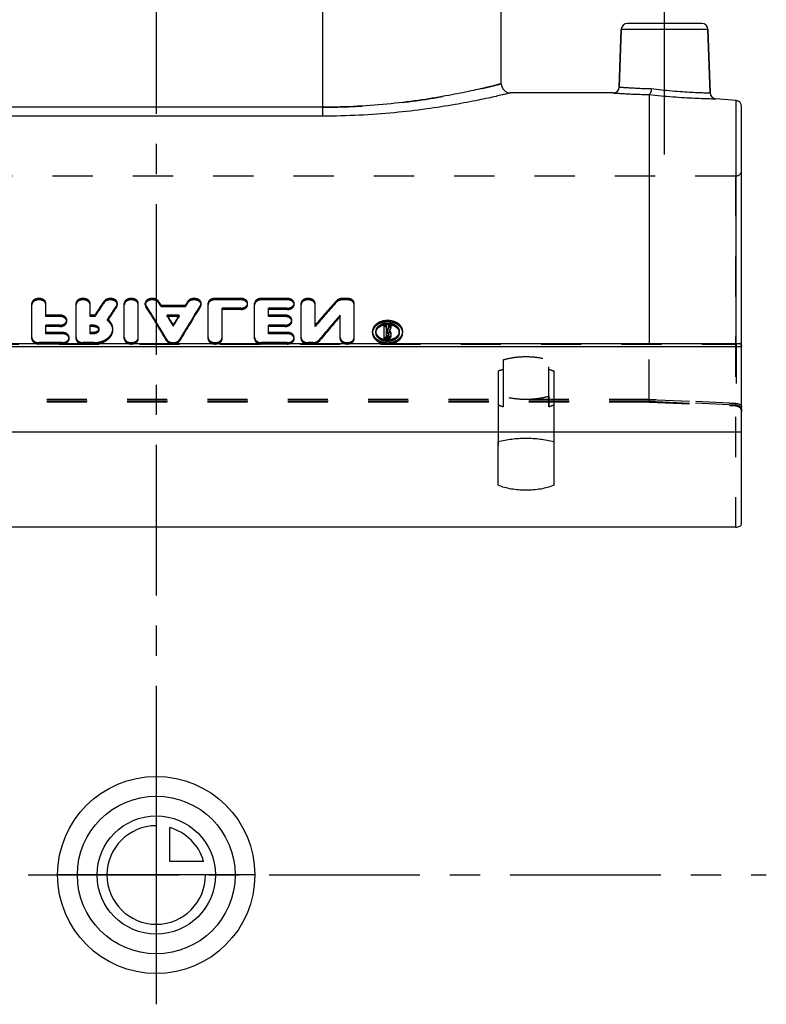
# Model space of a CAD drawing. Header units: millimetres. Extents: x 401 to 599, y 337 to 663.
# Tile 2 of 8: x 478 to 599, y 337 to 497. Entities that reach past the tile are written whole.
import ezdxf

# ---------------------------------------------------------------- set-up
doc = ezdxf.new("R2010")
doc.units = ezdxf.units.MM
doc.header["$LTSCALE"] = 65.185185
doc.linetypes.add('CENTER', pattern=[0.6, 0.375, -0.075, 0.075, -0.075])
doc.linetypes.add('HIDDEN', pattern=[0.2, 0.1, -0.1])
doc.layers.get('0').update_dxf_attribs({"linetype": 'CONTINUOUS'})
for name, color, linetype in [('ACHSEN_S', 7, 'CONTINUOUS'), ('DEFAULT_2', 8, 'HIDDEN'), ('FASEN', 7, 'CONTINUOUS'), ('FLAECHEN', 7, 'CONTINUOUS'), ('KONST.EL_MIT_GEO', 7, 'CONTINUOUS'), ('KURVEN', 7, 'CONTINUOUS')]:
    doc.layers.add(name, color=color, linetype=linetype)

msp = doc.modelspace()

# ---------------------------------------------------------------- linework, layer by layer
at = {"color": 7, "linetype": 'Continuous'}
msp.add_line((580, 484.99), (580, 444.56), dxfattribs=at)
msp.add_open_spline([(564.5, 421.54), (563.83, 421.26), (562.33, 420.85), (560, 420.66), (557.67, 420.85), (556.17, 421.26), (555.5, 421.54)], degree=3, knots=[0, 0, 0, 0, 0.238419, 0.5, 0.761581, 1, 1, 1, 1], dxfattribs=at)
at = {"layer": 'ACHSEN_S', "color": 2, "linetype": 'CENTER'}
msp.add_line((500, 662.75), (500, 337.25), dxfattribs=at)
at = {"layer": 'DEFAULT_2', "color": 8, "linetype": 'HIDDEN'}
for p, q in [((580, 435.46), (580, 444.56)), ((580.04, 435.19), (419.96, 435.19)), ((580.02, 435.05), (419.98, 435.05)), ((580, 435.46), (420, 435.46)), ((556.3, 435.99), (556.3, 434.26)), ((563.7, 435.99), (563.7, 434.26)), ((580.02, 435.05), (594.04, 434.44)), ((555.5, 434.55), (555.5, 421.54)), ((564.5, 434.55), (564.5, 421.54))]:
    msp.add_line(p, q, dxfattribs=at)
for points, knots in [([(563.7, 435.99), (563.12, 435.81), (561.89, 435.55), (560, 435.42), (558.11, 435.55), (556.88, 435.81), (556.3, 435.99)], [0, 0, 0, 0, 0.242656, 0.5, 0.757344, 1, 1, 1, 1]), ([(580, 435.46), (580, 435.4), (580, 435.3), (580.01, 435.19), (580.01, 435.12), (580.01, 435.08), (580.02, 435.07), (580.02, 435.05), (580.02, 435.05)], [0, 0, 0, 0, 0.41651, 0.731714, 0.845776, 0.928831, 0.979916, 1, 1, 1, 1]), ([(580.04, 435.19), (580.04, 435.17), (580.04, 435.13), (580.03, 435.09), (580.03, 435.07), (580.03, 435.05), (580.02, 435.05)], [0, 0, 0, 0, 0.425059, 0.735903, 0.926847, 1, 1, 1, 1]), ([(556.3, 434.26), (556.23, 434.28), (555.96, 434.37), (555.69, 434.47), (555.5, 434.55)], [0, 0, 0, 0, 0.256322, 1, 1, 1, 1]), ([(564.5, 434.55), (564.44, 434.52), (564.17, 434.42), (563.9, 434.32), (563.7, 434.26)], [0, 0, 0, 0, 0.243539, 1, 1, 1, 1])]:
    msp.add_open_spline(points, degree=3, knots=knots, dxfattribs=at)
at = {"layer": 'FASEN', "color": 7, "linetype": 'Continuous'}
msp.add_line((594.09, 484.02), (590.81, 484.3), dxfattribs=at)
at = {"layer": 'FLAECHEN', "color": 7, "linetype": 'Continuous'}
for p, q in [((556, 486.74), (556, 535.05)), ((575.14, 486.22), (575.47, 495.58)), ((589.89, 485.27), (589.53, 495.58)), ((574.14, 485.25), (557.5, 485.25)), ((595, 430.18), (405, 430.18))]:
    msp.add_line(p, q, dxfattribs=at)
at = {"layer": 'FLAECHEN', "color": 2, "linetype": 'CENTER'}
for p, q in [((582.5, 475.25), (582.5, 501.55)), ((401, 358.25), (599, 358.25))]:
    msp.add_line(p, q, dxfattribs=at)
at = {"layer": 'FLAECHEN', "color": 8, "linetype": 'HIDDEN'}
for p, q in [((557.5, 485.25), (557.46, 485.25)), ((594, 471.75), (406, 471.75))]:
    msp.add_line(p, q, dxfattribs=at)
at = {"layer": 'KONST.EL_MIT_GEO', "color": 7, "linetype": 'Continuous'}
for p, q in [((527, 505.25), (527, 481.49)), ((588.53, 496.55), (576.47, 496.55)), ((575.47, 495.58), (575.14, 486.22)), ((589.53, 495.58), (575.47, 495.58)), ((589.53, 495.58), (589.89, 485.27)), ((527, 482.94), (461, 482.94)), ((594.09, 444.56), (594.09, 484.02)), ((595, 415.25), (595, 483.02)), ((527, 481.49), (461, 481.49)), ((405.5, 444.56), (594.5, 444.56)), ((405, 444.06), (595, 444.06)), ((555.5, 421.54), (555.5, 428.65)), ((564.5, 428.65), (564.5, 421.54)), ((594, 414.75), (406, 414.75))]:
    msp.add_line(p, q, dxfattribs=at)
at = {"layer": 'KONST.EL_MIT_GEO', "color": 8, "linetype": 'HIDDEN'}
for p, q in [((594, 471.75), (594, 414.75)), ((479.82, 445.32), (479.82, 451.09)), ((482.09, 448.95), (482.09, 451.09)), ((486.99, 445.32), (486.99, 451.09)), ((489.26, 448.95), (489.26, 451.09)), ((491.53, 451.2), (491.53, 451.42)), ((493.69, 450.87), (493.69, 451.09)), ((494.82, 445.32), (494.82, 451.09)), ((497.08, 445.32), (497.08, 451.09)), ((498.21, 450.87), (498.21, 451.09)), ((500.38, 451.19), (500.38, 451.41)), ((505.12, 451.19), (505.12, 451.41)), ((507.29, 450.87), (507.29, 451.09)), ((508.42, 445.32), (508.42, 451.09)), ((513.7, 451.88), (509.55, 451.88)), ((509.55, 451.66), (509.55, 451.88)), ((513.7, 451.66), (509.55, 451.66)), ((513.7, 451.66), (513.7, 451.88)), ((514.83, 450.87), (514.83, 451.09)), ((515.97, 445.32), (515.97, 451.09)), ((521.25, 451.88), (517.1, 451.88)), ((517.1, 451.66), (517.1, 451.88)), ((521.25, 451.66), (517.1, 451.66)), ((521.25, 451.66), (521.25, 451.88)), ((522.38, 450.87), (522.38, 451.09)), ((523.51, 445.32), (523.51, 451.09)), ((525.78, 447.33), (525.78, 451.09)), ((529.27, 451.29), (529.27, 451.51)), ((530.99, 451.88), (530.23, 451.88)), ((530.23, 451.66), (530.23, 451.88)), ((530.99, 451.66), (530.23, 451.66)), ((530.99, 451.66), (530.99, 451.88)), ((532.12, 445.32), (532.12, 451.09)), ((493.58, 450.54), (493.58, 450.76)), ((498.31, 450.56), (498.31, 450.78)), ((504.71, 450.76), (500.79, 450.76)), ((500.79, 450.54), (500.79, 450.76)), ((504.71, 450.54), (500.79, 450.54)), ((504.71, 450.54), (504.71, 450.76)), ((507.19, 450.56), (507.19, 450.78)), ((513.7, 450.3), (510.68, 450.3)), ((510.68, 445.32), (510.68, 450.3)), ((513.7, 450.08), (510.68, 450.08)), ((513.7, 450.08), (513.7, 450.3)), ((521.25, 450.3), (518.23, 450.3)), ((518.23, 448.95), (518.23, 450.3)), ((521.25, 450.08), (518.23, 450.08)), ((521.25, 450.08), (521.25, 450.3)), ((484.35, 449.17), (482.09, 449.17)), ((484.35, 448.95), (482.09, 448.95)), ((484.35, 448.95), (484.35, 449.17)), ((485.48, 448.14), (485.48, 448.36)), ((490.03, 449.17), (489.26, 449.17)), ((490.03, 448.95), (489.26, 448.95)), ((490.03, 448.95), (490.03, 449.17)), ((492.09, 448.28), (492.09, 448.5)), ((503.71, 449.17), (501.79, 449.17)), ((501.79, 448.95), (501.79, 449.17)), ((503.71, 448.95), (501.79, 448.95)), ((503.71, 448.95), (503.71, 449.17)), ((520.87, 449.17), (518.23, 449.17)), ((520.87, 448.95), (518.23, 448.95)), ((520.87, 448.95), (520.87, 449.17)), ((522, 448.14), (522, 448.36)), ((529.86, 445.32), (529.86, 449.17)), ((484.35, 447.54), (482.09, 447.54)), ((482.09, 446.15), (482.09, 447.54)), ((484.35, 447.32), (482.09, 447.32)), ((484.73, 446.37), (482.09, 446.37)), ((484.73, 446.15), (482.09, 446.15)), ((484.35, 447.32), (484.35, 447.54)), ((484.73, 446.15), (484.73, 446.37)), ((489.88, 447.54), (489.26, 447.54)), ((489.26, 446.15), (489.26, 447.54)), ((489.88, 447.32), (489.26, 447.32)), ((489.88, 446.37), (489.26, 446.37)), ((489.88, 446.15), (489.26, 446.15)), ((489.88, 447.32), (489.88, 447.54)), ((489.88, 446.15), (489.88, 446.37)), ((490.68, 446.74), (490.68, 446.96)), ((492.95, 446.74), (492.95, 446.96)), ((502.75, 447.38), (502.75, 447.6)), ((520.87, 447.54), (518.23, 447.54)), ((518.23, 446.15), (518.23, 447.54)), ((520.87, 447.32), (518.23, 447.32)), ((521.25, 446.37), (518.23, 446.37)), ((521.25, 446.15), (518.23, 446.15)), ((520.87, 447.32), (520.87, 447.54)), ((521.25, 446.15), (521.25, 446.37)), ((535.09, 446.29), (535.09, 446.51)), ((535.66, 446.5), (535.66, 446.52)), ((535.66, 446.29), (535.66, 446.51)), ((537.35, 447.48), (536.98, 447.48)), ((536.98, 445.32), (536.98, 447.48)), ((537.35, 447.26), (536.98, 447.26)), ((537.35, 446.45), (537.35, 447.48)), ((537.47, 446.67), (537.35, 446.67)), ((537.47, 446.45), (537.35, 446.45)), ((537.55, 446.4), (537.35, 446.4)), ((537.35, 445.6), (537.35, 446.4)), ((537.55, 446.18), (537.35, 446.18)), ((537.47, 446.45), (537.47, 446.67)), ((537.55, 446.18), (537.55, 446.4)), ((538.1, 447.48), (537.72, 447.48)), ((537.72, 447.26), (537.72, 447.48)), ((538.1, 447.26), (537.72, 447.26)), ((537.73, 445.74), (537.73, 446.26)), ((537.84, 446.39), (537.84, 446.61)), ((538.1, 447.26), (538.1, 447.48)), ((538.11, 445.74), (538.11, 446.26)), ((539.43, 446.52), (539.43, 446.5)), ((539.43, 446.29), (539.43, 446.51)), ((540, 446.29), (540, 446.51)), ((484.73, 444.7), (480.95, 444.7)), ((480.95, 444.48), (480.95, 444.7)), ((484.73, 444.48), (484.73, 444.7)), ((485.86, 445.32), (485.86, 445.54)), ((489.88, 444.7), (488.12, 444.7)), ((488.12, 444.48), (488.12, 444.7)), ((489.88, 444.48), (489.88, 444.7)), ((501.71, 444.98), (501.71, 445.2)), ((503.79, 444.98), (503.79, 445.2)), ((521.25, 444.7), (517.1, 444.7)), ((517.1, 444.48), (517.1, 444.7)), ((521.25, 444.48), (521.25, 444.7)), ((522.38, 445.32), (522.38, 445.54)), ((525.4, 444.7), (524.64, 444.7)), ((524.64, 444.48), (524.64, 444.7)), ((525.4, 444.48), (525.4, 444.7)), ((526.36, 444.87), (526.36, 445.09)), ((537.55, 445.54), (536.98, 445.54)), ((537.55, 445.32), (536.98, 445.32)), ((537.55, 445.82), (537.35, 445.82)), ((537.55, 445.6), (537.35, 445.6)), ((537.55, 445.6), (537.55, 445.82)), ((537.55, 445.32), (537.55, 445.54)), ((594.09, 444.56), (594.09, 434.84)), ((406, 444.43), (594, 444.43)), ((484.73, 444.48), (480.95, 444.48)), ((489.88, 444.48), (488.12, 444.48)), ((521.25, 444.48), (517.1, 444.48)), ((525.4, 444.48), (524.64, 444.48)), ((556.3, 441.91), (556.3, 434.26)), ((563.7, 434.26), (563.7, 441.91)), ((555.5, 440.11), (555.5, 428.65)), ((564.5, 440.11), (564.5, 428.65)), ((580, 435.46), (594.09, 434.84)), ((594.09, 434.84), (580, 435.46)), ((594, 434.57), (580.04, 435.19)), ((580.04, 435.19), (594, 434.57))]:
    msp.add_line(p, q, dxfattribs=at)
msp.add_lwpolyline([(594.04, 434.44), (594.1, 434.43), (594.18, 434.42), (594.26, 434.41), (594.34, 434.38), (594.41, 434.35), (594.48, 434.31), (594.55, 434.27), (594.62, 434.22), (594.68, 434.17), (594.74, 434.11), (594.79, 434.05), (594.84, 433.98), (594.88, 433.91), (594.92, 433.84), (594.95, 433.76), (594.97, 433.68), (594.99, 433.6), (595, 433.52), (595, 433.44)], dxfattribs=at)
at = {"layer": 'KONST.EL_MIT_GEO', "color": 7, "linetype": 'Continuous'}
for centre, radius, start, end in [((576.47, 495.55), 1, 90, 178), ((588.53, 495.55), 1, 2, 90), ((557.5, 486.75), 1.5, 180, 270), ((574.14, 486.25), 1, 269.9995, 358.0001), ((590.89, 485.3), 1, 182, 265.0005), ((594, 483.02), 1, 0, 85)]:
    msp.add_arc(centre, radius, start, end, dxfattribs=at)
at = {"layer": 'KONST.EL_MIT_GEO', "color": 8, "linetype": 'HIDDEN'}
for centre, radius, start, end in [((594, 472.75), 1, 270, 360), ((594.51, 443.95), 0.609, 78.3818, 83.8096), ((594.54, 444.07), 0.481, 65.2105, 70.3547), ((594.55, 444.09), 0.46, 63.8106, 65.1789), ((594.56, 444.11), 0.436, 53.9872, 63.8665), ((594.57, 444.13), 0.415, 35.3347, 53.9214), ((594.55, 444.12), 0.438, 26.6564, 35.2838), ((594, 416.75), 2, 270.0014, 272.5335), ((594.75, 415.25), 0.251, 349.848, 359.9478)]:
    msp.add_arc(centre, radius, start, end, dxfattribs=at)
for centre, major_axis, ratio, start_param, end_param in [((492.3, 362.75), (43.35, 122.08), 0.306428, 0.872354, 0.898539), ((492.3, 362.75), (43.25, 121.78), 0.306428, 0.872387, 0.898636), ((499.65, 362.75), (-40.49, 122.23), 0.292704, -0.868365, -0.860809), ((499.65, 362.75), (-40.39, 121.93), 0.292704, -0.868417, -0.860843), ((505.86, 362.75), (40.49, 122.23), 0.292704, 0.860809, 0.868365), ((505.86, 362.75), (40.39, 121.93), 0.292704, 0.860843, 0.868417), ((530.23, 362.75), (62.01, 120.58), 0.37485, 0.953402, 0.999), ((530.23, 362.75), (61.86, 120.29), 0.37485, 0.953432, 0.999143), ((494.8, 362.75), (43.35, 122.08), 0.306428, 0.880148, 0.906189), ((494.8, 362.75), (43.25, 121.78), 0.306428, 0.8802, 0.906305), ((497.17, 362.75), (-40.49, 122.23), 0.292704, -0.93133, -0.868236), ((497.17, 362.75), (-40.39, 121.93), 0.292704, -0.931536, -0.868288), ((508.33, 362.75), (40.49, 122.23), 0.292704, 0.868236, 0.93133), ((508.33, 362.75), (40.39, 121.93), 0.292704, 0.868288, 0.931536), ((499.65, 362.75), (-40.49, 122.23), 0.292704, -0.904659, -0.886811), ((499.65, 362.75), (-40.39, 121.93), 0.292704, -0.9048, -0.886908), ((505.86, 362.75), (40.49, 122.23), 0.292704, 0.886811, 0.904659), ((505.86, 362.75), (40.39, 121.93), 0.292704, 0.886908, 0.9048), ((532.9, 362.75), (62.01, 120.58), 0.37485, 0.980611, 1.026271), ((532.9, 362.75), (61.86, 120.29), 0.37485, 0.980709, 1.02648), ((539.32, 362.75), (19.05, 122.76), 0.15842, 0.833934, 0.842935), ((539.32, 362.75), (19, 122.46), 0.15842, 0.834078, 0.843101), ((539.7, 362.75), (19.05, 122.76), 0.15842, 0.833934, 0.843611), ((539.7, 362.75), (19, 122.46), 0.15842, 0.834078, 0.843779)]:
    msp.add_ellipse(centre, major_axis=major_axis, ratio=ratio, start_param=start_param, end_param=end_param, dxfattribs=at)
for points, knots in [([(527, 482.94), (528.89, 482.94), (532.61, 483.04), (537.99, 483.45), (542.93, 484.07), (546.69, 484.7), (549.34, 485.21), (551.03, 485.56), (552.48, 485.89), (553.7, 486.17), (554.65, 486.41), (555.29, 486.57), (555.66, 486.66), (555.84, 486.71), (555.94, 486.73), (555.99, 486.75), (556, 486.75)], [0, 0, 0, 0, 0.193721, 0.380007, 0.551916, 0.703196, 0.769326, 0.828237, 0.879316, 0.921998, 0.955778, 0.980233, 0.988859, 0.995041, 0.99876, 1, 1, 1, 1]), ([(482.09, 451.09), (482.09, 451.2), (482.02, 451.42), (481.75, 451.68), (481.38, 451.84), (480.95, 451.89), (480.53, 451.84), (480.16, 451.68), (479.89, 451.42), (479.82, 451.2), (479.82, 451.09)], [0, 0, 0, 0, 0.103676, 0.220787, 0.35493, 0.5, 0.64507, 0.779213, 0.896324, 1, 1, 1, 1]), ([(482.09, 450.87), (482.09, 450.98), (482.02, 451.2), (481.75, 451.46), (481.38, 451.62), (480.95, 451.68), (480.53, 451.62), (480.16, 451.46), (479.89, 451.2), (479.82, 450.98), (479.82, 450.87)], [0, 0, 0, 0, 0.103678, 0.22079, 0.354932, 0.5, 0.645068, 0.77921, 0.896322, 1, 1, 1, 1]), ([(489.26, 451.09), (489.26, 451.2), (489.19, 451.42), (488.92, 451.68), (488.55, 451.84), (488.12, 451.89), (487.7, 451.84), (487.33, 451.68), (487.06, 451.42), (486.99, 451.2), (486.99, 451.09)], [0, 0, 0, 0, 0.103676, 0.220787, 0.35493, 0.5, 0.64507, 0.779213, 0.896324, 1, 1, 1, 1]), ([(489.26, 450.87), (489.26, 450.98), (489.19, 451.2), (488.92, 451.46), (488.55, 451.62), (488.12, 451.68), (487.7, 451.62), (487.33, 451.46), (487.06, 451.2), (486.99, 450.98), (486.99, 450.87)], [0, 0, 0, 0, 0.103678, 0.22079, 0.354932, 0.5, 0.645068, 0.77921, 0.896322, 1, 1, 1, 1]), ([(493.69, 451.09), (493.69, 451.18), (493.64, 451.37), (493.44, 451.61), (493.15, 451.78), (492.8, 451.87), (492.42, 451.88), (491.96, 451.79), (491.65, 451.6), (491.53, 451.42)], [0, 0, 0, 0, 0.100814, 0.211853, 0.337451, 0.475177, 0.618285, 0.758388, 1, 1, 1, 1]), ([(493.69, 450.87), (493.69, 450.96), (493.64, 451.15), (493.44, 451.39), (493.15, 451.56), (492.8, 451.65), (492.42, 451.66), (491.96, 451.58), (491.65, 451.38), (491.53, 451.2)], [0, 0, 0, 0, 0.100817, 0.211857, 0.337455, 0.475179, 0.618286, 0.758388, 1, 1, 1, 1]), ([(493.58, 450.76), (493.6, 450.79), (493.66, 450.89), (493.69, 451.01), (493.69, 451.09)], [0, 0, 0, 0, 0.261279, 1, 1, 1, 1]), ([(497.08, 451.09), (497.08, 451.2), (497.01, 451.42), (496.75, 451.68), (496.38, 451.84), (495.95, 451.89), (495.52, 451.84), (495.15, 451.68), (494.89, 451.42), (494.82, 451.2), (494.82, 451.09)], [0, 0, 0, 0, 0.103676, 0.220787, 0.35493, 0.5, 0.64507, 0.779213, 0.896324, 1, 1, 1, 1]), ([(497.08, 450.87), (497.08, 450.98), (497.01, 451.2), (496.75, 451.46), (496.38, 451.62), (495.95, 451.68), (495.52, 451.62), (495.15, 451.46), (494.89, 451.2), (494.82, 450.98), (494.82, 450.87)], [0, 0, 0, 0, 0.103678, 0.22079, 0.354932, 0.5, 0.645068, 0.77921, 0.896322, 1, 1, 1, 1]), ([(500.38, 451.41), (500.27, 451.59), (499.95, 451.79), (499.5, 451.88), (499.12, 451.87), (498.76, 451.78), (498.47, 451.61), (498.26, 451.37), (498.21, 451.18), (498.21, 451.09)], [0, 0, 0, 0, 0.240215, 0.38017, 0.523497, 0.661652, 0.787695, 0.899039, 1, 1, 1, 1]), ([(500.38, 451.19), (500.27, 451.37), (499.95, 451.57), (499.5, 451.66), (499.12, 451.65), (498.76, 451.56), (498.47, 451.39), (498.26, 451.16), (498.21, 450.96), (498.21, 450.87)], [0, 0, 0, 0, 0.240215, 0.380169, 0.523494, 0.661649, 0.787691, 0.899036, 1, 1, 1, 1]), ([(498.21, 451.09), (498.21, 451.07), (498.22, 450.95), (498.27, 450.85), (498.31, 450.78)], [0, 0, 0, 0, 0.244281, 1, 1, 1, 1]), ([(507.29, 451.09), (507.29, 451.18), (507.24, 451.37), (507.03, 451.61), (506.74, 451.78), (506.38, 451.87), (506, 451.88), (505.55, 451.79), (505.23, 451.59), (505.12, 451.41)], [0, 0, 0, 0, 0.100961, 0.212305, 0.338348, 0.476503, 0.61983, 0.759785, 1, 1, 1, 1]), ([(507.29, 450.87), (507.29, 450.96), (507.24, 451.16), (507.03, 451.39), (506.74, 451.56), (506.38, 451.65), (506, 451.66), (505.55, 451.57), (505.23, 451.37), (505.12, 451.19)], [0, 0, 0, 0, 0.100964, 0.212309, 0.338351, 0.476506, 0.619832, 0.759785, 1, 1, 1, 1]), ([(507.19, 450.78), (507.21, 450.8), (507.26, 450.9), (507.29, 451.01), (507.29, 451.09)], [0, 0, 0, 0, 0.260274, 1, 1, 1, 1]), ([(509.55, 451.88), (509.4, 451.88), (509.12, 451.84), (508.75, 451.68), (508.49, 451.42), (508.42, 451.2), (508.42, 451.09)], [0, 0, 0, 0, 0.290147, 0.558425, 0.792653, 1, 1, 1, 1]), ([(509.55, 451.66), (509.4, 451.66), (509.12, 451.62), (508.75, 451.46), (508.49, 451.2), (508.42, 450.98), (508.42, 450.87)], [0, 0, 0, 0, 0.290144, 0.558419, 0.792648, 1, 1, 1, 1]), ([(514.83, 451.09), (514.83, 451.2), (514.76, 451.42), (514.5, 451.68), (514.13, 451.84), (513.85, 451.88), (513.7, 451.88)], [0, 0, 0, 0, 0.207341, 0.441575, 0.709847, 1, 1, 1, 1]), ([(514.83, 450.87), (514.83, 450.98), (514.76, 451.2), (514.5, 451.46), (514.13, 451.62), (513.85, 451.66), (513.7, 451.66)], [0, 0, 0, 0, 0.207346, 0.44158, 0.709851, 1, 1, 1, 1]), ([(513.7, 450.3), (513.85, 450.3), (514.13, 450.34), (514.5, 450.51), (514.76, 450.76), (514.83, 450.99), (514.83, 451.09)], [0, 0, 0, 0, 0.289441, 0.557696, 0.792537, 1, 1, 1, 1]), ([(517.1, 451.88), (516.95, 451.88), (516.67, 451.84), (516.3, 451.68), (516.04, 451.42), (515.97, 451.2), (515.97, 451.09)], [0, 0, 0, 0, 0.290147, 0.558425, 0.792653, 1, 1, 1, 1]), ([(517.1, 451.66), (516.95, 451.66), (516.67, 451.62), (516.3, 451.46), (516.04, 451.2), (515.97, 450.98), (515.97, 450.87)], [0, 0, 0, 0, 0.290144, 0.558419, 0.792648, 1, 1, 1, 1]), ([(522.38, 451.09), (522.38, 451.2), (522.31, 451.42), (522.05, 451.68), (521.68, 451.84), (521.39, 451.88), (521.25, 451.88)], [0, 0, 0, 0, 0.207341, 0.441575, 0.709847, 1, 1, 1, 1]), ([(522.38, 450.87), (522.38, 450.98), (522.31, 451.2), (522.05, 451.46), (521.68, 451.62), (521.39, 451.66), (521.25, 451.66)], [0, 0, 0, 0, 0.207346, 0.44158, 0.709851, 1, 1, 1, 1]), ([(521.25, 450.3), (521.39, 450.3), (521.68, 450.34), (522.05, 450.51), (522.31, 450.76), (522.38, 450.99), (522.38, 451.09)], [0, 0, 0, 0, 0.289441, 0.557696, 0.792537, 1, 1, 1, 1]), ([(525.78, 451.09), (525.78, 451.2), (525.71, 451.42), (525.44, 451.68), (525.07, 451.84), (524.64, 451.89), (524.22, 451.84), (523.85, 451.68), (523.58, 451.42), (523.51, 451.2), (523.51, 451.09)], [0, 0, 0, 0, 0.103676, 0.220787, 0.35493, 0.5, 0.64507, 0.779213, 0.896324, 1, 1, 1, 1]), ([(525.78, 450.87), (525.78, 450.98), (525.71, 451.2), (525.44, 451.46), (525.07, 451.62), (524.64, 451.68), (524.22, 451.62), (523.85, 451.46), (523.58, 451.2), (523.51, 450.98), (523.51, 450.87)], [0, 0, 0, 0, 0.103678, 0.22079, 0.354932, 0.5, 0.645068, 0.77921, 0.896322, 1, 1, 1, 1]), ([(530.23, 451.88), (530.14, 451.88), (529.79, 451.85), (529.44, 451.7), (529.27, 451.51)], [0, 0, 0, 0, 0.272879, 1, 1, 1, 1]), ([(530.23, 451.66), (530.14, 451.66), (529.79, 451.63), (529.44, 451.48), (529.27, 451.29)], [0, 0, 0, 0, 0.272878, 1, 1, 1, 1]), ([(532.12, 451.09), (532.12, 451.2), (532.05, 451.42), (531.79, 451.68), (531.42, 451.84), (531.13, 451.88), (530.99, 451.88)], [0, 0, 0, 0, 0.207347, 0.441575, 0.709853, 1, 1, 1, 1]), ([(532.12, 450.87), (532.12, 450.98), (532.05, 451.2), (531.79, 451.46), (531.42, 451.62), (531.13, 451.66), (530.99, 451.66)], [0, 0, 0, 0, 0.207352, 0.441581, 0.709856, 1, 1, 1, 1]), ([(493.58, 450.54), (493.6, 450.57), (493.66, 450.67), (493.69, 450.79), (493.69, 450.87)], [0, 0, 0, 0, 0.261278, 1, 1, 1, 1]), ([(498.21, 450.87), (498.21, 450.85), (498.22, 450.73), (498.27, 450.63), (498.31, 450.56)], [0, 0, 0, 0, 0.244281, 1, 1, 1, 1]), ([(507.19, 450.56), (507.21, 450.58), (507.26, 450.68), (507.29, 450.79), (507.29, 450.87)], [0, 0, 0, 0, 0.260273, 1, 1, 1, 1]), ([(513.7, 450.08), (513.85, 450.08), (514.13, 450.12), (514.5, 450.29), (514.76, 450.54), (514.83, 450.77), (514.83, 450.87)], [0, 0, 0, 0, 0.289436, 0.557689, 0.792532, 1, 1, 1, 1]), ([(521.25, 450.08), (521.39, 450.08), (521.68, 450.12), (522.05, 450.29), (522.31, 450.54), (522.38, 450.77), (522.38, 450.87)], [0, 0, 0, 0, 0.289436, 0.557689, 0.792532, 1, 1, 1, 1]), ([(485.48, 448.36), (485.48, 448.47), (485.41, 448.7), (485.15, 448.96), (484.78, 449.13), (484.5, 449.17), (484.35, 449.17)], [0, 0, 0, 0, 0.211037, 0.446412, 0.713056, 1, 1, 1, 1]), ([(485.48, 448.14), (485.48, 448.25), (485.41, 448.48), (485.15, 448.74), (484.78, 448.91), (484.5, 448.95), (484.35, 448.95)], [0, 0, 0, 0, 0.211051, 0.446429, 0.713067, 1, 1, 1, 1]), ([(484.35, 447.54), (484.5, 447.54), (484.78, 447.58), (485.15, 447.76), (485.41, 448.02), (485.48, 448.25), (485.48, 448.36)], [0, 0, 0, 0, 0.286266, 0.552897, 0.788857, 1, 1, 1, 1]), ([(484.35, 447.32), (484.5, 447.32), (484.78, 447.36), (485.15, 447.54), (485.41, 447.8), (485.48, 448.03), (485.48, 448.14)], [0, 0, 0, 0, 0.286253, 0.552878, 0.788843, 1, 1, 1, 1]), ([(492.95, 446.96), (492.95, 447.25), (492.78, 447.86), (492.34, 448.31), (492.09, 448.5)], [0, 0, 0, 0, 0.475607, 1, 1, 1, 1]), ([(492.95, 446.74), (492.95, 447.03), (492.78, 447.64), (492.34, 448.09), (492.09, 448.28)], [0, 0, 0, 0, 0.475623, 1, 1, 1, 1]), ([(522, 448.36), (522, 448.47), (521.94, 448.7), (521.67, 448.96), (521.3, 449.13), (521.02, 449.17), (520.87, 449.17)], [0, 0, 0, 0, 0.211037, 0.446412, 0.713056, 1, 1, 1, 1]), ([(522, 448.14), (522, 448.25), (521.94, 448.48), (521.67, 448.74), (521.3, 448.91), (521.02, 448.95), (520.87, 448.95)], [0, 0, 0, 0, 0.211051, 0.446429, 0.713067, 1, 1, 1, 1]), ([(520.87, 447.54), (521.02, 447.54), (521.3, 447.58), (521.67, 447.76), (521.93, 448.02), (522, 448.25), (522, 448.36)], [0, 0, 0, 0, 0.286266, 0.552897, 0.788857, 1, 1, 1, 1]), ([(520.87, 447.32), (521.02, 447.32), (521.3, 447.36), (521.67, 447.54), (521.93, 447.8), (522, 448.03), (522, 448.14)], [0, 0, 0, 0, 0.286253, 0.552878, 0.788843, 1, 1, 1, 1]), ([(540, 446.52), (540, 446.75), (539.85, 447.26), (539.28, 447.84), (538.48, 448.21), (537.55, 448.34), (536.61, 448.21), (535.81, 447.84), (535.24, 447.26), (535.09, 446.75), (535.09, 446.52)], [0, 0, 0, 0, 0.10666, 0.224541, 0.357357, 0.5, 0.642643, 0.775459, 0.89334, 1, 1, 1, 1]), ([(540, 446.29), (540, 446.53), (539.85, 447.04), (539.28, 447.62), (538.48, 447.99), (537.55, 448.12), (536.61, 447.99), (535.81, 447.62), (535.24, 447.04), (535.09, 446.53), (535.09, 446.29)], [0, 0, 0, 0, 0.106666, 0.224549, 0.357361, 0.5, 0.642639, 0.775451, 0.893334, 1, 1, 1, 1]), ([(535.66, 446.52), (535.66, 446.7), (535.77, 447.09), (536.21, 447.53), (536.83, 447.82), (537.55, 447.92), (538.26, 447.82), (538.88, 447.53), (539.32, 447.09), (539.43, 446.7), (539.43, 446.52)], [0, 0, 0, 0, 0.106673, 0.224627, 0.357441, 0.5, 0.642559, 0.775373, 0.893327, 1, 1, 1, 1]), ([(485.86, 445.54), (485.86, 445.65), (485.79, 445.89), (485.53, 446.16), (485.16, 446.33), (484.87, 446.37), (484.73, 446.37)], [0, 0, 0, 0, 0.214546, 0.451013, 0.716107, 1, 1, 1, 1]), ([(485.86, 445.32), (485.86, 445.43), (485.79, 445.67), (485.53, 445.94), (485.16, 446.11), (484.87, 446.15), (484.73, 446.15)], [0, 0, 0, 0, 0.214568, 0.451041, 0.716124, 1, 1, 1, 1]), ([(489.88, 447.54), (489.99, 447.54), (490.19, 447.52), (490.45, 447.39), (490.64, 447.2), (490.68, 447.04), (490.68, 446.96)], [0, 0, 0, 0, 0.285309, 0.551163, 0.78717, 1, 1, 1, 1]), ([(489.88, 447.32), (489.99, 447.32), (490.19, 447.3), (490.45, 447.17), (490.64, 446.98), (490.68, 446.82), (490.68, 446.74)], [0, 0, 0, 0, 0.285294, 0.55114, 0.787153, 1, 1, 1, 1]), ([(489.88, 444.7), (490.28, 444.7), (491.05, 444.81), (492.05, 445.29), (492.66, 445.93), (492.91, 446.51), (492.95, 446.81), (492.95, 446.96)], [0, 0, 0, 0, 0.283655, 0.549037, 0.785605, 0.894687, 1, 1, 1, 1]), ([(490.68, 446.96), (490.68, 446.88), (490.64, 446.72), (490.45, 446.53), (490.19, 446.4), (489.99, 446.37), (489.88, 446.37)], [0, 0, 0, 0, 0.212899, 0.449314, 0.71516, 1, 1, 1, 1]), ([(490.68, 446.74), (490.68, 446.66), (490.64, 446.5), (490.45, 446.31), (490.19, 446.18), (489.99, 446.15), (489.88, 446.15)], [0, 0, 0, 0, 0.212917, 0.449337, 0.715176, 1, 1, 1, 1]), ([(489.88, 444.48), (490.28, 444.48), (491.05, 444.59), (492.05, 445.07), (492.66, 445.71), (492.91, 446.29), (492.95, 446.59), (492.95, 446.74)], [0, 0, 0, 0, 0.283638, 0.549012, 0.785588, 0.894677, 1, 1, 1, 1]), ([(522.38, 445.54), (522.38, 445.65), (522.31, 445.89), (522.05, 446.16), (521.68, 446.33), (521.39, 446.37), (521.25, 446.37)], [0, 0, 0, 0, 0.214546, 0.451013, 0.716107, 1, 1, 1, 1]), ([(522.38, 445.32), (522.38, 445.43), (522.31, 445.67), (522.05, 445.94), (521.68, 446.11), (521.39, 446.15), (521.25, 446.15)], [0, 0, 0, 0, 0.214568, 0.451041, 0.716124, 1, 1, 1, 1]), ([(535.09, 446.5), (535.09, 446.26), (535.24, 445.76), (535.81, 445.17), (536.62, 444.78), (537.55, 444.65), (538.47, 444.78), (539.28, 445.17), (539.85, 445.76), (540, 446.26), (540, 446.5)], [0, 0, 0, 0, 0.106805, 0.225394, 0.358184, 0.5, 0.641816, 0.774606, 0.893195, 1, 1, 1, 1]), ([(535.09, 446.29), (535.09, 446.06), (535.24, 445.55), (535.8, 444.95), (536.61, 444.57), (537.55, 444.43), (538.48, 444.57), (539.29, 444.95), (539.85, 445.55), (540, 446.06), (540, 446.29)], [0, 0, 0, 0, 0.10677, 0.225274, 0.358076, 0.5, 0.641924, 0.774726, 0.89323, 1, 1, 1, 1]), ([(535.66, 446.29), (535.66, 446.48), (535.77, 446.87), (536.21, 447.32), (536.83, 447.6), (537.55, 447.7), (538.26, 447.6), (538.88, 447.32), (539.32, 446.87), (539.43, 446.48), (539.43, 446.29)], [0, 0, 0, 0, 0.106679, 0.224633, 0.357444, 0.5, 0.642556, 0.775367, 0.893321, 1, 1, 1, 1]), ([(539.43, 446.5), (539.43, 446.32), (539.31, 445.93), (538.87, 445.48), (538.26, 445.19), (537.55, 445.09), (536.83, 445.19), (536.22, 445.48), (535.78, 445.93), (535.66, 446.32), (535.66, 446.5)], [0, 0, 0, 0, 0.106805, 0.22535, 0.358136, 0.5, 0.641864, 0.77465, 0.893195, 1, 1, 1, 1]), ([(539.43, 446.29), (539.43, 446.11), (539.32, 445.72), (538.88, 445.26), (538.26, 444.97), (537.55, 444.87), (536.83, 444.97), (536.21, 445.26), (535.77, 445.72), (535.66, 446.11), (535.66, 446.29)], [0, 0, 0, 0, 0.10676, 0.225191, 0.357994, 0.5, 0.642006, 0.774809, 0.89324, 1, 1, 1, 1]), ([(537.55, 446.4), (537.59, 446.4), (537.68, 446.38), (537.73, 446.3), (537.73, 446.26)], [0, 0, 0, 0, 0.553825, 1, 1, 1, 1]), ([(537.55, 446.18), (537.59, 446.18), (537.68, 446.16), (537.73, 446.08), (537.73, 446.04)], [0, 0, 0, 0, 0.553798, 1, 1, 1, 1]), ([(538.11, 446.26), (538.11, 446.33), (538.05, 446.49), (537.91, 446.58), (537.84, 446.61)], [0, 0, 0, 0, 0.463581, 1, 1, 1, 1]), ([(538.11, 446.04), (538.11, 446.11), (538.05, 446.27), (537.91, 446.36), (537.84, 446.39)], [0, 0, 0, 0, 0.463603, 1, 1, 1, 1]), ([(479.82, 445.54), (479.82, 445.43), (479.89, 445.19), (480.15, 444.92), (480.52, 444.74), (480.81, 444.7), (480.95, 444.7)], [0, 0, 0, 0, 0.214644, 0.451669, 0.71676, 1, 1, 1, 1]), ([(479.82, 445.32), (479.82, 445.21), (479.89, 444.97), (480.15, 444.7), (480.52, 444.52), (480.81, 444.48), (480.95, 444.48)], [0, 0, 0, 0, 0.214666, 0.451698, 0.716779, 1, 1, 1, 1]), ([(484.73, 444.7), (484.87, 444.7), (485.16, 444.74), (485.53, 444.92), (485.79, 445.19), (485.86, 445.43), (485.86, 445.54)], [0, 0, 0, 0, 0.283246, 0.548332, 0.785363, 1, 1, 1, 1]), ([(484.73, 444.48), (484.87, 444.48), (485.16, 444.52), (485.53, 444.7), (485.79, 444.97), (485.86, 445.21), (485.86, 445.32)], [0, 0, 0, 0, 0.283227, 0.548304, 0.785342, 1, 1, 1, 1]), ([(486.99, 445.54), (486.99, 445.43), (487.06, 445.19), (487.32, 444.92), (487.69, 444.74), (487.98, 444.7), (488.12, 444.7)], [0, 0, 0, 0, 0.214644, 0.451669, 0.71676, 1, 1, 1, 1]), ([(486.99, 445.32), (486.99, 445.21), (487.06, 444.97), (487.32, 444.7), (487.69, 444.52), (487.98, 444.48), (488.12, 444.48)], [0, 0, 0, 0, 0.214666, 0.451698, 0.716779, 1, 1, 1, 1]), ([(494.82, 445.54), (494.82, 445.43), (494.89, 445.19), (495.15, 444.92), (495.52, 444.74), (495.95, 444.68), (496.38, 444.74), (496.75, 444.92), (497.02, 445.19), (497.08, 445.43), (497.08, 445.54)], [0, 0, 0, 0, 0.107324, 0.225834, 0.358383, 0.5, 0.641617, 0.774166, 0.892676, 1, 1, 1, 1]), ([(494.82, 445.32), (494.82, 445.21), (494.89, 444.97), (495.15, 444.7), (495.52, 444.52), (495.95, 444.46), (496.38, 444.52), (496.75, 444.7), (497.02, 444.97), (497.08, 445.21), (497.08, 445.32)], [0, 0, 0, 0, 0.107335, 0.225848, 0.358393, 0.5, 0.641607, 0.774152, 0.892665, 1, 1, 1, 1]), ([(501.71, 445.2), (501.81, 445.04), (502.14, 444.78), (502.75, 444.65), (503.36, 444.78), (503.69, 445.04), (503.79, 445.2)], [0, 0, 0, 0, 0.233393, 0.5, 0.766607, 1, 1, 1, 1]), ([(501.71, 444.98), (501.81, 444.82), (502.14, 444.56), (502.75, 444.43), (503.36, 444.56), (503.69, 444.82), (503.79, 444.98)], [0, 0, 0, 0, 0.233402, 0.5, 0.766598, 1, 1, 1, 1]), ([(508.42, 445.54), (508.42, 445.43), (508.49, 445.19), (508.75, 444.92), (509.12, 444.74), (509.55, 444.68), (509.98, 444.74), (510.35, 444.92), (510.62, 445.19), (510.68, 445.43), (510.68, 445.54)], [0, 0, 0, 0, 0.107324, 0.225834, 0.358383, 0.5, 0.641617, 0.774166, 0.892676, 1, 1, 1, 1]), ([(508.42, 445.32), (508.42, 445.21), (508.49, 444.97), (508.75, 444.7), (509.12, 444.52), (509.55, 444.46), (509.98, 444.52), (510.35, 444.7), (510.62, 444.97), (510.68, 445.21), (510.68, 445.32)], [0, 0, 0, 0, 0.107335, 0.225848, 0.358393, 0.5, 0.641607, 0.774152, 0.892665, 1, 1, 1, 1]), ([(515.97, 445.54), (515.97, 445.43), (516.03, 445.19), (516.29, 444.92), (516.67, 444.74), (516.95, 444.7), (517.1, 444.7)], [0, 0, 0, 0, 0.214644, 0.451669, 0.71676, 1, 1, 1, 1]), ([(515.97, 445.32), (515.97, 445.21), (516.03, 444.97), (516.29, 444.7), (516.67, 444.52), (516.95, 444.48), (517.1, 444.48)], [0, 0, 0, 0, 0.214666, 0.451698, 0.716779, 1, 1, 1, 1]), ([(521.25, 444.7), (521.39, 444.7), (521.68, 444.74), (522.05, 444.92), (522.31, 445.19), (522.38, 445.43), (522.38, 445.54)], [0, 0, 0, 0, 0.283246, 0.548332, 0.785363, 1, 1, 1, 1]), ([(521.25, 444.48), (521.39, 444.48), (521.68, 444.52), (522.05, 444.7), (522.31, 444.97), (522.38, 445.21), (522.38, 445.32)], [0, 0, 0, 0, 0.283227, 0.548304, 0.785342, 1, 1, 1, 1]), ([(523.51, 445.54), (523.51, 445.43), (523.58, 445.19), (523.84, 444.92), (524.21, 444.74), (524.5, 444.7), (524.64, 444.7)], [0, 0, 0, 0, 0.214644, 0.451669, 0.71676, 1, 1, 1, 1]), ([(523.51, 445.32), (523.51, 445.21), (523.58, 444.97), (523.84, 444.7), (524.21, 444.52), (524.5, 444.48), (524.64, 444.48)], [0, 0, 0, 0, 0.214666, 0.451698, 0.716779, 1, 1, 1, 1]), ([(525.4, 444.7), (525.59, 444.7), (525.94, 444.76), (526.25, 444.97), (526.36, 445.09)], [0, 0, 0, 0, 0.526353, 1, 1, 1, 1]), ([(525.4, 444.48), (525.59, 444.48), (525.94, 444.54), (526.25, 444.75), (526.36, 444.87)], [0, 0, 0, 0, 0.526339, 1, 1, 1, 1]), ([(529.86, 445.54), (529.86, 445.43), (529.92, 445.19), (530.19, 444.92), (530.56, 444.74), (530.99, 444.68), (531.42, 444.74), (531.79, 444.92), (532.05, 445.19), (532.12, 445.43), (532.12, 445.54)], [0, 0, 0, 0, 0.107324, 0.225834, 0.358383, 0.5, 0.641617, 0.774166, 0.892676, 1, 1, 1, 1]), ([(529.86, 445.32), (529.86, 445.21), (529.92, 444.97), (530.19, 444.7), (530.56, 444.52), (530.99, 444.46), (531.42, 444.52), (531.79, 444.7), (532.05, 444.97), (532.12, 445.21), (532.12, 445.32)], [0, 0, 0, 0, 0.107335, 0.225848, 0.358393, 0.5, 0.641607, 0.774152, 0.892665, 1, 1, 1, 1]), ([(537.55, 445.54), (537.62, 445.54), (537.76, 445.56), (537.94, 445.65), (538.08, 445.79), (538.11, 445.9), (538.11, 445.96)], [0, 0, 0, 0, 0.283829, 0.549153, 0.785887, 1, 1, 1, 1]), ([(537.73, 445.92), (537.71, 445.89), (537.66, 445.84), (537.58, 445.82), (537.55, 445.82)], [0, 0, 0, 0, 0.458645, 1, 1, 1, 1]), ([(537.73, 445.74), (537.73, 445.7), (537.68, 445.62), (537.59, 445.6), (537.55, 445.6)], [0, 0, 0, 0, 0.44686, 1, 1, 1, 1]), ([(537.55, 445.32), (537.62, 445.32), (537.76, 445.34), (537.94, 445.43), (538.08, 445.57), (538.11, 445.68), (538.11, 445.74)], [0, 0, 0, 0, 0.283811, 0.549126, 0.785867, 1, 1, 1, 1]), ([(594, 444.43), (594.04, 444.45), (594.2, 444.52), (594.37, 444.56), (594.5, 444.56)], [0, 0, 0, 0, 0.268816, 1, 1, 1, 1]), ([(594.98, 444.24), (594.98, 444.22), (594.99, 444.17), (595, 444.1), (595, 444.06)], [0, 0, 0, 0, 0.237012, 1, 1, 1, 1]), ([(556.3, 441.91), (556.88, 442.09), (558.11, 442.35), (560, 442.48), (561.89, 442.35), (563.12, 442.09), (563.7, 441.91)], [0, 0, 0, 0, 0.242656, 0.5, 0.757344, 1, 1, 1, 1]), ([(555.5, 440.11), (555.56, 440.14), (555.83, 440.23), (556.1, 440.32), (556.3, 440.38)], [0, 0, 0, 0, 0.244343, 1, 1, 1, 1]), ([(563.7, 440.38), (563.77, 440.36), (564.04, 440.28), (564.3, 440.19), (564.5, 440.11)], [0, 0, 0, 0, 0.255555, 1, 1, 1, 1]), ([(594, 434.57), (594.13, 434.57), (594.39, 434.53), (594.72, 434.34), (594.94, 434.05), (595, 433.82), (595, 433.71)], [0, 0, 0, 0, 0.266185, 0.523164, 0.766593, 1, 1, 1, 1]), ([(594, 434.57), (594.01, 434.54), (594.01, 434.49), (594.03, 434.45), (594.04, 434.44), (594.04, 434.44)], [0, 0, 0, 0, 0.71141, 0.905584, 1, 1, 1, 1]), ([(594.04, 434.44), (594.05, 434.44), (594.07, 434.49), (594.08, 434.55), (594.08, 434.69), (594.09, 434.78), (594.09, 434.84)], [0, 0, 0, 0, 0.075276, 0.270715, 0.58398, 1, 1, 1, 1]), ([(594.09, 434.84), (594.21, 434.83), (594.43, 434.8), (594.73, 434.67), (594.94, 434.49), (595, 434.32), (595, 434.25)], [0, 0, 0, 0, 0.305543, 0.579631, 0.808245, 1, 1, 1, 1])]:
    msp.add_open_spline(points, degree=3, knots=knots, dxfattribs=at)
at = {"layer": 'KONST.EL_MIT_GEO', "color": 7, "linetype": 'Continuous'}
for points, knots in [([(556, 486.75), (555.95, 486.74), (555.77, 486.69), (555.35, 486.58), (554.65, 486.41), (553.7, 486.17), (552.48, 485.89), (550.39, 485.42), (547.26, 484.79), (542.93, 484.07), (537.99, 483.45), (532.61, 483.04), (528.89, 482.94), (527, 482.94)], [0, 0, 0, 0, 0.004959, 0.019767, 0.044222, 0.078003, 0.120684, 0.171764, 0.296802, 0.448083, 0.619991, 0.806279, 1, 1, 1, 1]), ([(575.14, 486.22), (575.15, 486.21), (575.18, 486.21), (575.25, 486.21), (575.36, 486.2), (575.52, 486.19), (575.73, 486.17), (576.08, 486.15), (576.63, 486.11), (577.39, 486.07), (578.28, 486.02), (579.28, 485.98), (579.97, 485.96), (580.34, 485.96)], [0, 0, 0, 0, 0.004486, 0.017903, 0.040173, 0.071147, 0.110626, 0.158356, 0.277297, 0.424949, 0.597597, 0.790892, 1, 1, 1, 1]), ([(557.5, 485.25), (557.45, 485.24), (557.25, 485.19), (556.81, 485.08), (556.07, 484.91), (555.05, 484.68), (553.77, 484.39), (551.56, 483.93), (548.24, 483.3), (543.69, 482.59), (538.5, 481.99), (532.86, 481.58), (528.98, 481.49), (527, 481.49)], [0, 0, 0, 0, 0.005003, 0.01994, 0.044596, 0.078633, 0.121602, 0.172973, 0.2985, 0.449971, 0.621637, 0.807242, 1, 1, 1, 1]), ([(574.14, 485.25), (574.15, 485.25), (574.18, 485.25), (574.26, 485.24), (574.39, 485.23), (574.67, 485.22), (575.13, 485.19), (575.83, 485.15), (576.68, 485.1), (578.1, 485.04), (579.22, 485.01), (580, 484.99)], [0, 0, 0, 0, 0.004508, 0.017987, 0.040357, 0.07146, 0.158965, 0.278168, 0.425945, 0.598498, 1, 1, 1, 1]), ([(580.34, 485.96), (580.32, 485.73), (580.27, 485.43), (580.14, 485.11), (580.05, 485), (580, 484.99)], [0, 0, 0, 0, 0.641658, 0.864743, 1, 1, 1, 1]), ([(580, 484.99), (580, 484.99), (580, 484.99), (580, 484.99), (580.01, 484.99)], [0, 0, 0, 0, 0.185201, 1, 1, 1, 1]), ([(580, 484.99), (581.28, 484.85), (583.18, 484.68), (585.65, 484.51), (587.31, 484.42), (588.54, 484.37), (589.38, 484.34), (589.87, 484.33), (590.26, 484.32), (590.54, 484.31), (590.71, 484.3), (590.79, 484.31), (590.81, 484.3)], [0, 0, 0, 0, 0.356109, 0.528592, 0.684972, 0.816731, 0.871033, 0.91656, 0.952665, 0.978834, 0.994689, 1, 1, 1, 1]), ([(580.34, 485.96), (580.9, 485.89), (582.03, 485.76), (583.71, 485.6), (585.34, 485.47), (586.81, 485.38), (587.9, 485.33), (588.64, 485.3), (589.07, 485.29), (589.41, 485.28), (589.64, 485.27), (589.77, 485.27), (589.84, 485.27), (589.88, 485.26), (589.89, 485.27)], [0, 0, 0, 0, 0.17692, 0.356666, 0.529525, 0.686043, 0.817628, 0.871754, 0.917078, 0.952984, 0.978985, 0.988156, 0.994728, 1, 1, 1, 1]), ([(594.5, 444.56), (594.62, 444.56), (594.82, 444.51), (594.98, 444.28), (595, 444.14), (595, 444.06)], [0, 0, 0, 0, 0.458774, 0.705094, 1, 1, 1, 1]), ([(555.5, 428.65), (556.22, 428.83), (557.71, 429.1), (560, 429.23), (562.29, 429.1), (563.78, 428.83), (564.5, 428.65)], [0, 0, 0, 0, 0.244851, 0.5, 0.755149, 1, 1, 1, 1]), ([(594, 414.75), (594.13, 414.75), (594.37, 414.77), (594.69, 414.87), (594.93, 415.02), (595, 415.18), (595, 415.25)], [0, 0, 0, 0, 0.319974, 0.604414, 0.829305, 1, 1, 1, 1])]:
    msp.add_open_spline(points, degree=3, knots=knots, dxfattribs=at)
at = {"layer": 'KONST.EL_MIT_GEO', "color": 8, "linetype": 'HIDDEN'}
for points in [[(537.73, 445.96), (537.73, 445.95), (537.73, 445.93), (537.73, 445.92)], [(594.5, 444.56), (594.52, 444.56), (594.55, 444.56), (594.57, 444.56)], [(594.63, 444.55), (594.65, 444.54), (594.68, 444.54), (594.7, 444.53)], [(594.94, 444.32), (594.96, 444.29), (594.97, 444.26), (594.98, 444.24)]]:
    msp.add_open_spline(points, degree=3, dxfattribs=at)
at = {"layer": 'KURVEN', "color": 40, "linetype": 'Continuous'}
for p, q in [((500, 374.25), (500, 342.25)), ((502.2, 360.45), (502.2, 365.94)), ((507.69, 360.45), (502.2, 360.45)), ((516, 358.25), (484, 358.25))]:
    msp.add_line(p, q, dxfattribs=at)
for radius in [16, 12.8, 9.6]:
    msp.add_circle((500, 358.25), radius, dxfattribs=at)
for start, end in [(90, 360), (15.962, 74.038)]:
    msp.add_arc((500, 358.25), 8, start, end, dxfattribs=at)

doc.saveas('drawing.dxf')
